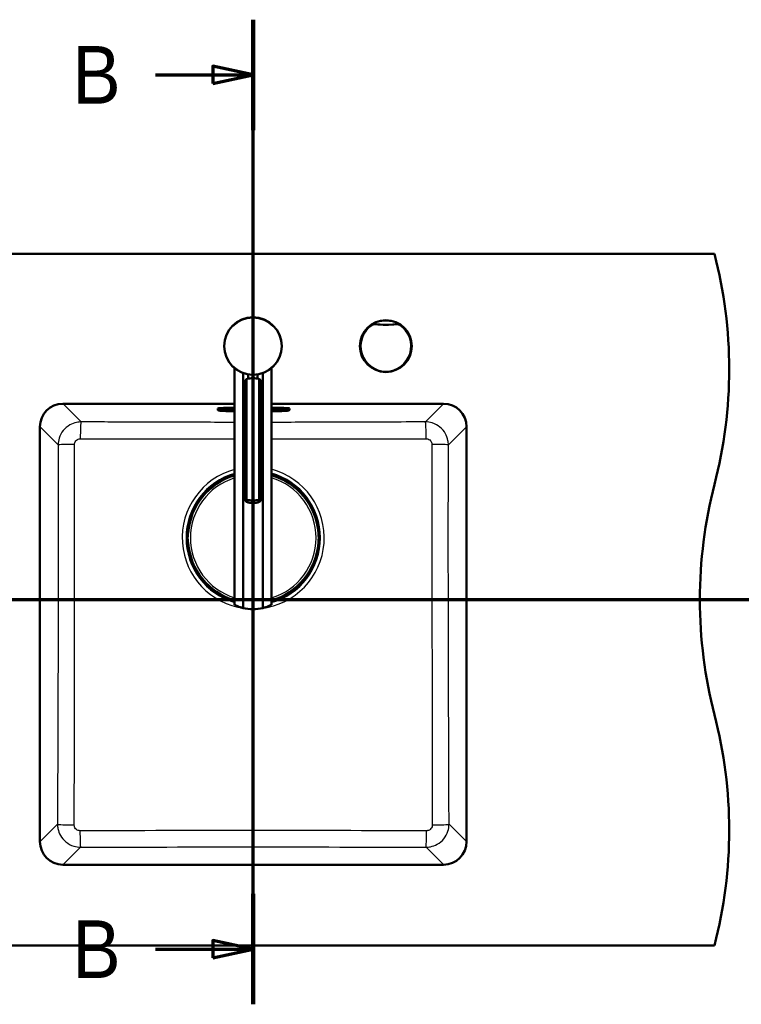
# Model space of a CAD drawing. Header units: millimetres. Extents: x 100 to 2000, y 93 to 3952.
# Tile 21 of 22: x 868 to 1494, y 3098 to 3952. Entities that reach past the tile are written whole.
import ezdxf

# ---------------------------------------------------------------- set-up
doc = ezdxf.new("R2010")
doc.units = ezdxf.units.MM
doc.header["$LTSCALE"] = 10
for name, color, linetype, lineweight in [('Section View Lines(ISO)', 7, 'Continuous', 70), ('Visible Edges(ISO)', 7, 'Continuous', 50), ('Visible Tangent Edges(ISO)', 7, 'Continuous', 25)]:
    doc.layers.add(name, color=color, linetype=linetype, lineweight=lineweight)
doc.styles.add('Text__5.0mm', font='arial.ttf', dxfattribs={"width": 0.9})

# ---------------------------------------------------------------- blocks, each defined once
blk = doc.blocks.new('2dTransSection0')
at = {"layer": 'Section View Lines(ISO)', "linetype": 'Continuous'}
blk.add_line((16.488, 344.88), (191.714, 344.88), dxfattribs=at)
blk = doc.blocks.new('2dTransSection1')
at = {"layer": 'Section View Lines(ISO)', "linetype": 'Continuous'}
for p, q in [((107.041, 309.766), (107.041, 395.203)), ((107.041, 390.417), (103.541, 391.167)), ((103.541, 391.167), (103.541, 389.667)), ((98.561, 390.417), (103.541, 390.417)), ((103.541, 390.417), (107.041, 390.417)), ((103.541, 389.667), (107.041, 390.417)), ((107.041, 314.552), (103.541, 315.302)), ((103.541, 315.302), (103.541, 313.802)), ((98.561, 314.552), (103.541, 314.552)), ((103.541, 314.552), (107.041, 314.552)), ((103.541, 313.802), (107.041, 314.552))]:
    blk.add_line(p, q, dxfattribs=at)
at = {"layer": 'Section View Lines(ISO)', "linetype": 'Continuous', "lineweight": 140}
for p, q in [((107.041, 385.63), (107.041, 395.203)), ((107.041, 309.766), (107.041, 319.339))]:
    blk.add_line(p, q, dxfattribs=at)
at = {"layer": 'Section View Lines(ISO)', "linetype": 'Continuous', "flags": 128}
for points in [[(103.541, 389.667), (107.041, 390.417), (103.541, 391.167), (103.541, 389.667)], [(103.541, 313.802), (107.041, 314.552), (103.541, 315.302), (103.541, 313.802)]]:
    blk.add_lwpolyline(points, dxfattribs=at)
at = {"layer": 'Section View Lines(ISO)'}
for points in [[(103.541, 389.667), (107.041, 390.417), (103.541, 391.167), (103.541, 389.667)], [(103.541, 313.802), (107.041, 314.552), (103.541, 315.302), (103.541, 313.802)]]:
    blk.add_solid(points, dxfattribs=at)
at = {"layer": 'Section View Lines(ISO)', "char_height": 5, "attachment_point": 7, "style": 'Text__5.0mm'}
for insert in [(91.353, 387.917), (91.353, 312.052)]:
    blk.add_mtext('B', dxfattribs=dict(at, insert=insert))

msp = doc.modelspace()

# ---------------------------------------------------------------- linework, layer by layer
at = {"layer": 'Visible Edges(ISO)'}
for p, q in [((670.41, 3748.8), (1470.41, 3748.8)), ((1054.14, 3649.59), (1054.14, 3444.33)), ((1086.14, 3649.59), (1086.14, 3444.33)), ((1061.55, 3645.32), (1061.55, 3441.53)), ((1064.66, 3535.6), (1064.66, 3640.21)), ((1066.14, 3640.6), (1066.14, 3644.12)), ((1074.14, 3640.6), (1074.14, 3644.12)), ((1075.62, 3535.6), (1075.62, 3640.21)), ((1078.73, 3441.53), (1078.73, 3645.32)), ((1063.36, 3535.03), (1063.36, 3638.71)), ((1076.92, 3535.03), (1076.92, 3638.71)), ((905.41, 3618.8), (1054.14, 3618.8)), ((1039.81, 3614.24), (1039.81, 3614.59)), ((1039.81, 3614.24), (1039.81, 3613.37)), ((1041.81, 3613.82), (1041.81, 3614.24)), ((1044.56, 3614.5), (1044.56, 3614.21)), ((1054.14, 3615.29), (1047.81, 3615.29)), ((1047.81, 3614.57), (1054.14, 3614.57)), ((1086.14, 3618.8), (1235.41, 3618.8)), ((1093.81, 3615.29), (1086.14, 3615.29)), ((1086.14, 3614.57), (1093.81, 3614.57)), ((1097.56, 3614.21), (1097.56, 3614.47)), ((1099.81, 3614.24), (1099.81, 3613.82)), ((1101.81, 3614.24), (1101.81, 3614.59)), ((1101.81, 3613.37), (1101.81, 3614.24)), ((1040.37, 3613.02), (1040.11, 3613.11)), ((1047.81, 3612.48), (1054.14, 3612.48)), ((1048.06, 3613.45), (1054.14, 3613.45)), ((1086.14, 3613.45), (1094.06, 3613.45)), ((1086.14, 3612.48), (1093.81, 3612.48)), ((1101.25, 3613.02), (1101.52, 3613.11)), ((885.41, 3238.8), (885.41, 3598.8)), ((1255.41, 3598.8), (1255.41, 3238.8)), ((1013.01, 3498.07), (1013.01, 3506.73)), ((1013.29, 3503.4), (1013.41, 3503.4)), ((1013.41, 3503.4), (1013.61, 3503.4)), ((1013.56, 3508.17), (1013.61, 3508.17)), ((1013.76, 3508.23), (1013.66, 3508.23)), ((1014.09, 3508.23), (1013.76, 3508.23)), ((1013.81, 3507.97), (1013.81, 3503.6)), ((1013.81, 3506.77), (1013.96, 3506.77)), ((1127.07, 3508.23), (1126.74, 3508.23)), ((1126.87, 3506.77), (1127.01, 3506.77)), ((1127.01, 3507.97), (1127.01, 3503.6)), ((1127.17, 3508.23), (1127.07, 3508.23)), ((1127.27, 3508.17), (1127.21, 3508.17)), ((1127.21, 3503.4), (1127.41, 3503.4)), ((1127.41, 3503.4), (1127.53, 3503.4)), ((1127.81, 3498.07), (1127.81, 3506.73)), ((1013.41, 3501.4), (1013.29, 3501.4)), ((1013.61, 3501.4), (1013.41, 3501.4)), ((1013.61, 3496.62), (1013.56, 3496.62)), ((1013.66, 3496.57), (1013.76, 3496.57)), ((1013.76, 3496.57), (1014.09, 3496.57)), ((1013.81, 3501.2), (1013.81, 3496.82)), ((1013.81, 3498.02), (1013.96, 3498.02)), ((1126.74, 3496.57), (1127.07, 3496.57)), ((1126.87, 3498.02), (1127.01, 3498.02)), ((1127.01, 3501.2), (1127.01, 3496.82)), ((1127.07, 3496.57), (1127.17, 3496.57)), ((1127.41, 3501.4), (1127.21, 3501.4)), ((1127.21, 3496.62), (1127.27, 3496.62)), ((1127.53, 3501.4), (1127.41, 3501.4)), ((1235.41, 3218.8), (905.41, 3218.8)), ((670.41, 3148.8), (1470.41, 3148.8))]:
    msp.add_line(p, q, dxfattribs=at)
for centre, radius in [((1070.14, 3668.8), 25), ((1185.41, 3668.8), 22.5)]:
    msp.add_circle(centre, radius, dxfattribs=at)
for centre, radius, start, end in [((1083.12, 3648.8), 400, 345.52249, 14.47751), ((905.41, 3598.8), 20, 90, 180), ((1235.41, 3598.8), 20, 0, 90), ((1070.41, 3502.4), 56.63, 106.70329, 175.45373), ((1070.41, 3502.4), 56.63, 4.54627, 73.87722), ((1857.71, 3448.8), 400, 165.52249, 194.47751), ((1013.61, 3507.97), 0.2, 0, 90), ((1013.61, 3503.6), 0.2, 270, 0), ((1127.21, 3507.97), 0.2, 90, 180), ((1127.21, 3503.6), 0.2, 180, 270), ((1013.61, 3501.2), 0.2, 0, 90), ((1013.61, 3496.82), 0.2, 270, 0), ((1070.41, 3502.4), 56.63, 184.54627, 253.29671), ((1070.41, 3502.4), 56.63, 286.12278, 355.45373), ((1127.21, 3501.2), 0.2, 90, 180), ((1127.21, 3496.82), 0.2, 180, 270), ((1070.14, 3475.46), 35, 255.79658, 284.20342), ((1083.12, 3248.8), 400, 345.52249, 14.47751), ((905.41, 3238.8), 20, 180, 270), ((1235.41, 3238.8), 20, 270, 0)]:
    msp.add_arc(centre, radius, start, end, dxfattribs=at)
for centre, major_axis, ratio, start_param, end_param in [((1070.14, 3623.64), (-18, 0), 0.965926, 4.712389, 5.021582), ((1070.14, 3623.64), (-18, 0), 0.965926, 4.403196, 4.712389), ((1047.81, 3614.59), (-8, 0), 0.087156, 4.712389, 6.283185), ((1093.81, 3614.59), (8, 0), 0.087156, 0, 1.570796), ((1070.14, 3552.17), (18, 0), 0.965926, 4.403196, 5.021582), ((1070.14, 3550.1), (-18, 0), 0.965926, 1.261603, 1.87999), ((1013.76, 3507.63), (0, 0.6), 0.99863, 0, 0.523599), ((1013.56, 3507.97), (-0.1, 0.173), 0.999315, 5.759587, 6.283185), ((1127.07, 3507.63), (0, 0.6), 0.99863, 5.759587, 6.283185), ((1127.27, 3507.97), (0, 0.2), 0.99863, 5.759587, 6.283185), ((1013.56, 3496.82), (0, -0.2), 0.99863, 5.759587, 6.283185), ((1013.76, 3497.17), (0, -0.6), 0.99863, 5.759587, 6.283185), ((1127.07, 3497.17), (0, -0.6), 0.99863, 0, 0.523599), ((1127.27, 3496.82), (0.1, -0.173), 0.999315, 5.759587, 6.283185)]:
    msp.add_ellipse(centre, major_axis=major_axis, ratio=ratio, start_param=start_param, end_param=end_param, dxfattribs=at)
for points, knots in [([(1064.66, 3640.21), (1064.35, 3640), (1064.08, 3639.79), (1063.53, 3639.24), (1063.36, 3638.94), (1063.36, 3638.71)], [1.6537755, 1.6537755, 1.6537755, 1.6537755, 1.8077807, 1.8077807, 2.0661504, 2.0661504, 2.0661504, 2.0661504]), ([(1076.92, 3638.71), (1076.92, 3638.94), (1076.75, 3639.24), (1076.19, 3639.79), (1075.93, 3640), (1075.62, 3640.21)], [0, 0, 0, 0, 0.2583698, 0.2583698, 0.412375, 0.412375, 0.412375, 0.412375]), ([(1041.52, 3614.16), (1041.52, 3614.16), (1041.55, 3614.17), (1041.69, 3614.21), (1041.85, 3614.25), (1042.33, 3614.32), (1042.7, 3614.37), (1043.61, 3614.44), (1044.16, 3614.48), (1045.38, 3614.53), (1046.05, 3614.55), (1047.09, 3614.57), (1047.45, 3614.57), (1047.81, 3614.57)], [0.191659, 0.191659, 0.191659, 0.191659, 0.29951, 0.29951, 0.50335, 0.50335, 0.785184, 0.785184, 1.093462, 1.093462, 1.407621, 1.407621, 1.570796, 1.570796, 1.570796, 1.570796]), ([(1044.56, 3614.21), (1044.56, 3614.15), (1044.58, 3614.09), (1044.61, 3613.98), (1044.64, 3613.93), (1044.7, 3613.85), (1044.74, 3613.82), (1044.81, 3613.76), (1044.85, 3613.74), (1044.95, 3613.69), (1045.01, 3613.67), (1045.21, 3613.62), (1045.36, 3613.59), (1045.75, 3613.54), (1045.98, 3613.52), (1046.5, 3613.49), (1046.79, 3613.48), (1047.4, 3613.46), (1047.71, 3613.45), (1048.04, 3613.45), (1048.05, 3613.45), (1048.06, 3613.45)], [3.141593, 3.141593, 3.141593, 3.141593, 3.172752, 3.172752, 3.207039, 3.207039, 3.249904, 3.249904, 3.311669, 3.311669, 3.445472, 3.445472, 3.759632, 3.759632, 4.073791, 4.073791, 4.38795, 4.38795, 4.70211, 4.70211, 4.712389, 4.712389, 4.712389, 4.712389]), ([(1093.81, 3614.57), (1094.51, 3614.57), (1095.2, 3614.56), (1096.52, 3614.52), (1097.15, 3614.5), (1098.26, 3614.43), (1098.75, 3614.38), (1099.52, 3614.29), (1099.81, 3614.24), (1100.04, 3614.18), (1100.08, 3614.17), (1100.1, 3614.16), (1100.1, 3614.16), (1100.1, 3614.16)], [1.570796, 1.570796, 1.570796, 1.570796, 1.884956, 1.884956, 2.199115, 2.199115, 2.511936, 2.511936, 2.810616, 2.810616, 2.922053, 2.922053, 2.949934, 2.949934, 2.949934, 2.949934]), ([(1094.06, 3613.45), (1094.38, 3613.45), (1094.7, 3613.46), (1095.31, 3613.47), (1095.6, 3613.49), (1096.12, 3613.52), (1096.35, 3613.54), (1096.75, 3613.59), (1096.91, 3613.61), (1097.12, 3613.67), (1097.18, 3613.69), (1097.3, 3613.75), (1097.33, 3613.77), (1097.42, 3613.84), (1097.47, 3613.89), (1097.53, 3614.03), (1097.56, 3614.1), (1097.56, 3614.19), (1097.56, 3614.2), (1097.56, 3614.21)], [4.712389, 4.712389, 4.712389, 4.712389, 5.026548, 5.026548, 5.340708, 5.340708, 5.654867, 5.654867, 5.969026, 5.969026, 6.126106, 6.126106, 6.181859, 6.181859, 6.239483, 6.239483, 6.276452, 6.276452, 6.283185, 6.283185, 6.283185, 6.283185]), ([(1040.11, 3613.11), (1040.08, 3613.12), (1040.05, 3613.13), (1039.99, 3613.16), (1039.97, 3613.17), (1039.92, 3613.2), (1039.9, 3613.21), (1039.87, 3613.24), (1039.85, 3613.26), (1039.82, 3613.31), (1039.81, 3613.34), (1039.81, 3613.37)], [6.0404351, 6.0404351, 6.0404351, 6.0404351, 6.0889851, 6.0889851, 6.1375352, 6.1375352, 6.1860852, 6.1860852, 6.2346353, 6.2346353, 6.2831853, 6.2831853, 6.2831853, 6.2831853]), ([(1040.37, 3613.02), (1040.64, 3612.92), (1040.91, 3612.87), (1041.61, 3612.76), (1042.02, 3612.71), (1042.96, 3612.63), (1043.48, 3612.59), (1044.62, 3612.54), (1045.23, 3612.51), (1046.5, 3612.48), (1047.16, 3612.48), (1047.81, 3612.48)], [0.24275, 0.24275, 0.24275, 0.24275, 0.508359, 0.508359, 0.773969, 0.773969, 1.039578, 1.039578, 1.305187, 1.305187, 1.570796, 1.570796, 1.570796, 1.570796]), ([(1093.81, 3612.48), (1094.47, 3612.48), (1095.13, 3612.48), (1096.39, 3612.51), (1097.01, 3612.54), (1098.14, 3612.59), (1098.67, 3612.63), (1099.61, 3612.71), (1100.02, 3612.76), (1100.71, 3612.87), (1100.99, 3612.92), (1101.25, 3613.02)], [1.570796, 1.570796, 1.570796, 1.570796, 1.836406, 1.836406, 2.102015, 2.102015, 2.367624, 2.367624, 2.633233, 2.633233, 2.898842, 2.898842, 2.898842, 2.898842]), ([(1101.81, 3613.37), (1101.81, 3613.34), (1101.8, 3613.31), (1101.78, 3613.26), (1101.76, 3613.24), (1101.72, 3613.21), (1101.7, 3613.2), (1101.66, 3613.17), (1101.63, 3613.16), (1101.58, 3613.13), (1101.55, 3613.12), (1101.52, 3613.11)], [3.1415927, 3.1415927, 3.1415927, 3.1415927, 3.1901427, 3.1901427, 3.2386927, 3.2386927, 3.2872428, 3.2872428, 3.3357928, 3.3357928, 3.3843429, 3.3843429, 3.3843429, 3.3843429]), ([(1064.66, 3533.53), (1064.35, 3533.74), (1064.08, 3533.95), (1063.53, 3534.49), (1063.36, 3534.8), (1063.36, 3535.03), (1063.36, 3535.25), (1063.53, 3535.41), (1064.08, 3535.56), (1064.35, 3535.59), (1064.66, 3535.6)], [-0.412375, -0.412375, -0.412375, -0.412375, -0.2583698, -0.2583698, 0, 0, 0, 0.2583698, 0.2583698, 0.412375, 0.412375, 0.412375, 0.412375]), ([(1075.62, 3535.6), (1075.93, 3535.59), (1076.19, 3535.56), (1076.75, 3535.41), (1076.92, 3535.25), (1076.92, 3534.8), (1076.75, 3534.49), (1076.19, 3533.95), (1075.93, 3533.74), (1075.62, 3533.53)], [1.6537755, 1.6537755, 1.6537755, 1.6537755, 1.8077807, 1.8077807, 2.0661504, 2.0661504, 2.3245202, 2.3245202, 2.4785254, 2.4785254, 2.4785254, 2.4785254]), ([(1013.01, 3506.73), (1013.01, 3506.83), (1013.02, 3506.94), (1013.02, 3507.13), (1013.02, 3507.23), (1013.03, 3507.39), (1013.03, 3507.47), (1013.04, 3507.57), (1013.05, 3507.61), (1013.05, 3507.66), (1013.06, 3507.69), (1013.07, 3507.74), (1013.07, 3507.76), (1013.09, 3507.82), (1013.1, 3507.86), (1013.14, 3507.93), (1013.16, 3507.96), (1013.21, 3508.03), (1013.25, 3508.07), (1013.34, 3508.14), (1013.39, 3508.17), (1013.51, 3508.21), (1013.58, 3508.22), (1013.65, 3508.23), (1013.66, 3508.23), (1013.66, 3508.23)], [0, 0, 0, 0, 0.0312542, 0.0312542, 0.0620563, 0.0620563, 0.0938538, 0.0938538, 0.1121526, 0.1121526, 0.1258697, 0.1258697, 0.1351267, 0.1351267, 0.1490257, 0.1490257, 0.1606025, 0.1606025, 0.1758825, 0.1758825, 0.1946941, 0.1946941, 0.2139782, 0.2139782, 0.2160531, 0.2160531, 0.2160531, 0.2160531]), ([(1013.92, 3506.52), (1013.92, 3506.52), (1013.92, 3506.52), (1013.93, 3506.52), (1013.93, 3506.53), (1013.93, 3506.55), (1013.93, 3506.57), (1013.94, 3506.62), (1013.94, 3506.65), (1013.95, 3506.72), (1013.96, 3506.76), (1013.96, 3506.83), (1013.96, 3506.86), (1013.97, 3506.88)], [0.01976529, 0.01976529, 0.01976529, 0.01976529, 0.02290579, 0.02290579, 0.02980154, 0.02980154, 0.04016022, 0.04016022, 0.05216178, 0.05216178, 0.06464981, 0.06464981, 0.07330047, 0.07330047, 0.07330047, 0.07330047]), ([(1126.86, 3506.88), (1126.86, 3506.84), (1126.87, 3506.8), (1126.88, 3506.72), (1126.88, 3506.69), (1126.89, 3506.62), (1126.89, 3506.59), (1126.9, 3506.55), (1126.9, 3506.53), (1126.9, 3506.52), (1126.9, 3506.52), (1126.9, 3506.52), (1126.9, 3506.52), (1126.9, 3506.52)], [0, 0, 0, 0, 0.01256302, 0.01256302, 0.02512603, 0.02512603, 0.03751454, 0.03751454, 0.04908407, 0.04908407, 0.05298435, 0.05298435, 0.05353485, 0.05353485, 0.05353485, 0.05353485]), ([(1127.17, 3508.23), (1127.23, 3508.23), (1127.3, 3508.22), (1127.42, 3508.17), (1127.48, 3508.14), (1127.58, 3508.07), (1127.62, 3508.02), (1127.68, 3507.94), (1127.69, 3507.92), (1127.72, 3507.87), (1127.73, 3507.85), (1127.75, 3507.79), (1127.76, 3507.76), (1127.77, 3507.71), (1127.77, 3507.68), (1127.78, 3507.61), (1127.79, 3507.56), (1127.8, 3507.45), (1127.8, 3507.38), (1127.81, 3507.21), (1127.81, 3507.1), (1127.81, 3506.9), (1127.81, 3506.81), (1127.81, 3506.73)], [0, 0, 0, 0, 0.0196573, 0.0196573, 0.0389514, 0.0389514, 0.0582347, 0.0582347, 0.0673827, 0.0673827, 0.0752966, 0.0752966, 0.0879063, 0.0879063, 0.0996729, 0.0996729, 0.1268906, 0.1268906, 0.1543308, 0.1543308, 0.190628, 0.190628, 0.2160362, 0.2160362, 0.2160362, 0.2160362]), ([(1013.66, 3496.57), (1013.6, 3496.57), (1013.53, 3496.58), (1013.41, 3496.62), (1013.35, 3496.65), (1013.25, 3496.73), (1013.2, 3496.77), (1013.15, 3496.85), (1013.13, 3496.87), (1013.11, 3496.92), (1013.1, 3496.94), (1013.08, 3497), (1013.07, 3497.03), (1013.06, 3497.08), (1013.06, 3497.11), (1013.05, 3497.18), (1013.04, 3497.23), (1013.03, 3497.35), (1013.03, 3497.41), (1013.02, 3497.58), (1013.02, 3497.7), (1013.02, 3497.89), (1013.01, 3497.98), (1013.01, 3498.07)], [0, 0, 0, 0, 0.0196573, 0.0196573, 0.0389514, 0.0389514, 0.0582347, 0.0582347, 0.0673827, 0.0673827, 0.0752966, 0.0752966, 0.0879063, 0.0879063, 0.0996729, 0.0996729, 0.1268906, 0.1268906, 0.1543308, 0.1543308, 0.190628, 0.190628, 0.2160362, 0.2160362, 0.2160362, 0.2160362]), ([(1013.97, 3497.91), (1013.96, 3497.95), (1013.96, 3497.99), (1013.95, 3498.07), (1013.95, 3498.11), (1013.94, 3498.17), (1013.94, 3498.2), (1013.93, 3498.24), (1013.93, 3498.26), (1013.92, 3498.27), (1013.92, 3498.27), (1013.92, 3498.27), (1013.92, 3498.27), (1013.92, 3498.27)], [0, 0, 0, 0, 0.01256302, 0.01256302, 0.02512603, 0.02512603, 0.03751454, 0.03751454, 0.04908407, 0.04908407, 0.05298435, 0.05298435, 0.05353485, 0.05353485, 0.05353485, 0.05353485]), ([(1126.9, 3498.27), (1126.9, 3498.27), (1126.9, 3498.27), (1126.9, 3498.27), (1126.9, 3498.26), (1126.9, 3498.24), (1126.89, 3498.22), (1126.89, 3498.17), (1126.88, 3498.14), (1126.88, 3498.07), (1126.87, 3498.03), (1126.87, 3497.96), (1126.86, 3497.94), (1126.86, 3497.91)], [0.01976529, 0.01976529, 0.01976529, 0.01976529, 0.02290579, 0.02290579, 0.02980154, 0.02980154, 0.04016022, 0.04016022, 0.05216178, 0.05216178, 0.06464981, 0.06464981, 0.07330047, 0.07330047, 0.07330047, 0.07330047]), ([(1127.81, 3498.07), (1127.81, 3497.96), (1127.81, 3497.86), (1127.81, 3497.66), (1127.81, 3497.57), (1127.8, 3497.4), (1127.79, 3497.32), (1127.79, 3497.22), (1127.78, 3497.19), (1127.77, 3497.13), (1127.77, 3497.1), (1127.76, 3497.05), (1127.76, 3497.03), (1127.74, 3496.97), (1127.72, 3496.93), (1127.69, 3496.86), (1127.67, 3496.83), (1127.61, 3496.76), (1127.58, 3496.73), (1127.49, 3496.66), (1127.43, 3496.62), (1127.31, 3496.58), (1127.25, 3496.57), (1127.18, 3496.57), (1127.17, 3496.57), (1127.17, 3496.57)], [0, 0, 0, 0, 0.0312542, 0.0312542, 0.0620563, 0.0620563, 0.0938538, 0.0938538, 0.1121526, 0.1121526, 0.1258697, 0.1258697, 0.1351267, 0.1351267, 0.1490257, 0.1490257, 0.1606025, 0.1606025, 0.1758825, 0.1758825, 0.1946941, 0.1946941, 0.2139782, 0.2139782, 0.2160531, 0.2160531, 0.2160531, 0.2160531]), ([(1054.14, 3444.33), (1054.14, 3444.33), (1054.25, 3444.28), (1054.69, 3444.06), (1055.01, 3443.9), (1056.29, 3443.31), (1057.53, 3442.78), (1059.72, 3442.04), (1060.59, 3441.78), (1061.55, 3441.53)], [4.771985, 4.771985, 4.771985, 4.771985, 5.094237, 5.094237, 5.41649, 5.41649, 6.060995, 6.060995, 6.40245, 6.40245, 6.40245, 6.40245]), ([(1078.73, 3441.53), (1079.68, 3441.78), (1080.56, 3442.04), (1082.75, 3442.78), (1083.99, 3443.31), (1085.26, 3443.9), (1085.59, 3444.06), (1086.03, 3444.28), (1086.14, 3444.33), (1086.14, 3444.33)], [-1.630466, -1.630466, -1.630466, -1.630466, -1.289011, -1.289011, -0.644505, -0.644505, -0.322253, -0.322253, 0, 0, 0, 0])]:
    msp.add_open_spline(points, degree=3, knots=knots, dxfattribs=at)
at = {"layer": 'Visible Tangent Edges(ISO)'}
for p, q in [((1173.4, 3686.78), (1172.98, 3687.4)), ((1176.22, 3688.23), (1176.15, 3687.48)), ((1194.61, 3688.23), (1194.68, 3687.48)), ((1197.85, 3687.4), (1197.43, 3686.78)), ((905.46, 3618.68), (905.46, 3618.8)), ((921.11, 3603.02), (905.46, 3618.68)), ((905.46, 3618.68), (1054.14, 3618.68)), ((1039.88, 3613.28), (1039.88, 3614.15)), ((1039.88, 3614.15), (1040.15, 3614.05)), ((1040.15, 3614.05), (1040.15, 3613.18)), ((1040.49, 3613.12), (1040.49, 3613.99)), ((1041.11, 3613.99), (1041.11, 3613.12)), ((1045.06, 3613.72), (1045.06, 3614.52)), ((1047.81, 3614.94), (1047.81, 3615.29)), ((1047.81, 3614.94), (1047.81, 3614.84)), ((1054.14, 3614.94), (1047.81, 3614.94)), ((1047.81, 3614.84), (1054.14, 3614.84)), ((1047.81, 3614.72), (1047.81, 3614.84)), ((1054.14, 3614.72), (1047.81, 3614.72)), ((1047.81, 3614.72), (1047.81, 3614.63)), ((1047.81, 3614.63), (1054.14, 3614.63)), ((1054.14, 3614.57), (1047.81, 3614.57)), ((1047.81, 3614.57), (1047.81, 3614.57)), ((1086.14, 3618.68), (1235.37, 3618.68)), ((1093.81, 3614.94), (1086.14, 3614.94)), ((1086.14, 3614.84), (1093.81, 3614.84)), ((1093.81, 3614.72), (1086.14, 3614.72)), ((1086.14, 3614.63), (1093.81, 3614.63)), ((1093.81, 3614.57), (1086.14, 3614.57)), ((1093.81, 3614.94), (1093.81, 3615.29)), ((1093.81, 3614.94), (1093.81, 3614.84)), ((1093.81, 3614.84), (1093.81, 3614.72)), ((1093.81, 3614.72), (1093.81, 3614.63)), ((1093.81, 3614.57), (1093.81, 3614.57)), ((1097.06, 3614.5), (1097.06, 3613.72)), ((1100.51, 3613.12), (1100.51, 3613.99)), ((1101.14, 3613.99), (1101.14, 3613.12)), ((1101.75, 3614.15), (1101.48, 3614.05)), ((1101.48, 3613.18), (1101.48, 3614.05)), ((1101.75, 3614.15), (1101.75, 3613.28)), ((1235.37, 3618.68), (1219.71, 3603.02)), ((1235.37, 3618.68), (1235.37, 3618.8)), ((1039.88, 3613.28), (1040.15, 3613.18)), ((1047.81, 3613.29), (1047.81, 3613.45)), ((1047.81, 3613.29), (1047.81, 3612.53)), ((1054.14, 3613.29), (1047.81, 3613.29)), ((1047.81, 3612.53), (1054.14, 3612.53)), ((1047.81, 3612.48), (1047.81, 3612.48)), ((1054.14, 3612.48), (1047.81, 3612.48)), ((1048.06, 3613.45), (1048.06, 3613.45)), ((1054.14, 3613.45), (1048.06, 3613.45)), ((1094.06, 3613.45), (1086.14, 3613.45)), ((1093.81, 3613.29), (1086.14, 3613.29)), ((1086.14, 3612.53), (1093.81, 3612.53)), ((1093.81, 3612.48), (1086.14, 3612.48)), ((1093.81, 3613.29), (1093.81, 3613.45)), ((1093.81, 3613.29), (1093.81, 3612.53)), ((1093.81, 3612.48), (1093.81, 3612.48)), ((1094.06, 3613.45), (1094.06, 3613.45)), ((1101.75, 3613.28), (1101.48, 3613.18)), ((885.53, 3598.75), (885.41, 3598.75)), ((885.53, 3598.75), (901.18, 3583.1)), ((885.53, 3238.84), (885.53, 3598.75)), ((1239.65, 3583.1), (1255.29, 3598.75)), ((1255.41, 3598.75), (1255.29, 3598.75)), ((1255.29, 3598.75), (1255.29, 3238.84)), ((1013.01, 3506.73), (1013.02, 3506.73)), ((1013.02, 3498.07), (1013.02, 3506.73)), ((1013.06, 3507.63), (1013.21, 3507.63)), ((1013.21, 3503.6), (1013.09, 3503.6)), ((1013.42, 3507.63), (1013.21, 3507.63)), ((1013.21, 3507.63), (1013.21, 3503.6)), ((1013.21, 3503.6), (1013.42, 3503.6)), ((1013.42, 3503.6), (1013.42, 3507.63)), ((1013.62, 3503.6), (1013.42, 3503.6)), ((1013.46, 3508.15), (1013.51, 3508.15)), ((1013.81, 3507.97), (1013.62, 3507.97)), ((1013.62, 3507.97), (1013.62, 3503.6)), ((1013.62, 3503.6), (1013.81, 3503.6)), ((1013.81, 3507.17), (1013.99, 3507.17)), ((1013.97, 3506.88), (1013.97, 3506.88)), ((1126.84, 3507.17), (1127.01, 3507.17)), ((1126.86, 3506.88), (1126.86, 3506.88)), ((1127.2, 3507.97), (1127.01, 3507.97)), ((1127.01, 3503.6), (1127.2, 3503.6)), ((1127.2, 3503.6), (1127.2, 3507.97)), ((1127.4, 3503.6), (1127.2, 3503.6)), ((1127.31, 3508.15), (1127.37, 3508.15)), ((1127.61, 3507.63), (1127.4, 3507.63)), ((1127.4, 3507.63), (1127.4, 3503.6)), ((1127.4, 3503.6), (1127.61, 3503.6)), ((1127.61, 3503.6), (1127.61, 3507.63)), ((1127.61, 3507.63), (1127.76, 3507.63)), ((1127.73, 3503.6), (1127.61, 3503.6)), ((1127.81, 3506.73), (1127.81, 3498.07)), ((1127.81, 3506.73), (1127.81, 3506.73)), ((1013.01, 3498.07), (1013.02, 3498.07)), ((1013.21, 3497.17), (1013.06, 3497.17)), ((1013.09, 3501.2), (1013.21, 3501.2)), ((1013.42, 3501.2), (1013.21, 3501.2)), ((1013.21, 3501.2), (1013.21, 3497.17)), ((1013.42, 3497.17), (1013.21, 3497.17)), ((1013.42, 3501.2), (1013.62, 3501.2)), ((1013.42, 3497.17), (1013.42, 3501.2)), ((1013.51, 3496.65), (1013.46, 3496.65)), ((1013.81, 3501.2), (1013.62, 3501.2)), ((1013.62, 3501.2), (1013.62, 3496.82)), ((1013.62, 3496.82), (1013.81, 3496.82)), ((1013.81, 3497.62), (1013.99, 3497.62)), ((1013.97, 3497.91), (1013.97, 3497.91)), ((1126.84, 3497.62), (1127.01, 3497.62)), ((1126.86, 3497.91), (1126.86, 3497.91)), ((1127.2, 3501.2), (1127.01, 3501.2)), ((1127.01, 3496.82), (1127.2, 3496.82)), ((1127.2, 3501.2), (1127.4, 3501.2)), ((1127.2, 3496.82), (1127.2, 3501.2)), ((1127.37, 3496.65), (1127.31, 3496.65)), ((1127.61, 3501.2), (1127.4, 3501.2)), ((1127.4, 3501.2), (1127.4, 3497.17)), ((1127.61, 3497.17), (1127.4, 3497.17)), ((1127.61, 3497.17), (1127.61, 3501.2)), ((1127.61, 3501.2), (1127.73, 3501.2)), ((1127.76, 3497.17), (1127.61, 3497.17)), ((1127.81, 3498.07), (1127.81, 3498.07)), ((900.64, 3253.94), (885.53, 3238.84)), ((1255.29, 3238.84), (1240.19, 3253.94)), ((885.53, 3238.84), (885.41, 3238.84)), ((1255.29, 3238.84), (1255.41, 3238.84)), ((905.46, 3218.92), (920.55, 3234.01)), ((1220.27, 3234.01), (1235.37, 3218.92)), ((1235.37, 3218.92), (905.46, 3218.92)), ((905.46, 3218.92), (905.46, 3218.8)), ((1235.37, 3218.92), (1235.37, 3218.8))]:
    msp.add_line(p, q, dxfattribs=at)
for centre, radius in [((1070.14, 3668.8), 24.5), ((1185.41, 3668.8), 22.5)]:
    msp.add_circle(centre, radius, dxfattribs=at)
for centre, radius, start, end in [((1185.41, 3668.8), 22.47, 56.35707, 123.64293), ((1185.41, 3668.8), 22.38, 123.74701, 56.25299), ((1185.41, 3668.8), 21.63, 123.74701, 56.25299), ((1185.41, 3787.8), 100.74, 264.72365, 275.27635), ((1185.41, 3787.8), 99.99, 264.72365, 275.27635), ((1070.41, 3502.4), 61.59, 105.32182, 262.54735), ((1070.41, 3502.4), 58.28, 106.21479, 253.78521), ((1070.41, 3502.4), 58.14, 106.25682, 253.74318), ((1070.41, 3502.4), 57.91, 106.32201, 253.67799), ((1070.41, 3502.4), 56.61, 106.70949, 253.29051), ((1070.41, 3502.4), 56.63, 106.70333, 175.45373), ((1070.41, 3502.4), 54.48, 107.38055, 252.61945), ((1070.41, 3502.4), 61.59, 276.28192, 75.20833), ((1070.41, 3502.4), 58.28, 285.65217, 74.34783), ((1070.41, 3502.4), 58.14, 285.69266, 74.30734), ((1070.41, 3502.4), 57.91, 285.75547, 74.24453), ((1070.41, 3502.4), 56.63, 4.54627, 73.87717), ((1070.41, 3502.4), 56.61, 286.12875, 73.87125), ((1070.41, 3502.4), 54.48, 286.77511, 73.22489), ((1070.41, 3502.4), 56.63, 184.54627, 253.29667), ((1070.41, 3502.4), 56.63, 286.12283, 355.45373)]:
    msp.add_arc(centre, radius, start, end, dxfattribs=at)
for centre, major_axis, ratio, start_param, end_param in [((1176.48, 3691.28), (-0.29, -2.99), 0.390894, 0.009481, 0.919993), ((1194.35, 3691.28), (0.29, -2.99), 0.390894, 5.363193, 6.273704), ((905.62, 3598.59), (-14.27, 14.27), 0.991312, 5.501585, 7.064785), ((1047.81, 3614.24), (-8, 0), 0.087156, 4.712389, 6.283185), ((1039.91, 3614.24), (-0.1, 0), 0.996195, 0, 1.22173), ((1047.81, 3614.15), (-7.93, 0), 0.087156, 4.712389, 6.283185), ((1047.81, 3614.05), (-7.67, 0), 0.087156, 4.712389, 6.283185), ((1040.49, 3614.99), (-1, 0), 0.996195, 1.22173, 1.570796), ((1047.81, 3613.99), (-7.32, 0), 0.087156, 4.712389, 6.283185), ((1047.81, 3613.99), (-6.7, 0), 0.087156, 4.712389, 6.283185), ((1041.11, 3614.69), (-0.7, 0), 0.996195, 1.570796, 2.337638), ((1045.06, 3614.21), (-0.5, 0), 0.996195, 0, 1.570796), ((1093.81, 3614.24), (8, 0), 0.087156, 0, 1.570796), ((1093.81, 3614.15), (7.93, 0), 0.087156, 0, 1.570796), ((1093.81, 3614.05), (7.67, 0), 0.087156, 0, 1.570796), ((1093.81, 3613.99), (7.32, 0), 0.087156, 0, 1.570796), ((1093.81, 3613.99), (6.7, 0), 0.087156, 0, 1.570796), ((1097.06, 3614.21), (0.5, 0), 0.996195, 4.712389, 6.283185), ((1100.51, 3614.69), (-0.7, 0), 0.996195, 0.803954, 1.570796), ((1101.14, 3614.99), (1, 0), 0.996195, 4.712389, 5.061455), ((1101.71, 3614.24), (0.0939, 0.0343), 0.997084, 4.712389, 5.934119), ((1235.21, 3598.59), (14.27, 14.27), 0.991312, 5.501585, 7.064785), ((1039.91, 3613.37), (-0.1, 0), 0.996195, 0, 1.22173), ((1047.81, 3613.28), (-7.93, 0), 0.087156, 0, 0.24275), ((1040.49, 3614.11), (1, 0), 0.996195, 4.363323, 4.712389), ((1047.81, 3613.18), (-7.67, 0), 0.087156, 0, 0.24275), ((1047.81, 3613.12), (-7.32, 0), 0.087156, 0, 1.570796), ((1041.11, 3613.82), (0.7, 0), 0.996195, 4.712389, 6.283185), ((1047.81, 3613.12), (-6.7, 0), 0.087156, 0, 1.570796), ((1047.81, 3613.82), (-6, 0), 0.087156, 0, 1.570796), ((1048.06, 3613.72), (-3, 0), 0.087156, 0, 1.570796), ((1093.81, 3613.82), (6, 0), 0.087156, 4.712389, 6.283185), ((1093.81, 3613.12), (7.32, 0), 0.087156, 4.712389, 6.283185), ((1093.81, 3613.12), (6.7, 0), 0.087156, 4.712389, 6.283185), ((1094.06, 3613.72), (3, 0), 0.087156, 4.712389, 6.283185), ((1100.51, 3613.82), (-0.7, 0), 0.996195, 0, 1.570796), ((1101.14, 3614.11), (-1, 0), 0.996195, 1.570796, 1.919862), ((1093.81, 3613.18), (7.67, 0), 0.087156, 6.040435, 6.283185), ((1093.81, 3613.28), (7.93, 0), 0.087156, 6.040435, 6.283185), ((1101.71, 3613.37), (0.0939, 0.0343), 0.997084, 4.712389, 5.934119), ((921.11, 3588.08), (0.06, 15), 0.045511, 0.087357, 1.544925), ((1219.71, 3588.08), (-0.06, 15), 0.045511, 4.738261, 6.195828), ((916.12, 3583.1), (-15, -0.03), 0.024383, 4.758728, 6.195893), ((1224.7, 3583.1), (15, -0.03), 0.024383, 0.087292, 1.524457), ((1013.06, 3506.73), (0, 0.9), 0.052336, 0, 1.570796), ((1013.09, 3502.4), (0, 1.2), 0.052336, 0, 3.141593), ((1013.66, 3507.63), (0, 0.6), 0.99863, 0, 1.570796), ((1013.29, 3503.6), (0, -0.2), 0.99863, 4.712389, 6.283185), ((1013.81, 3507.63), (0, -0.6), 0.99863, 3.665191, 4.712389), ((1013.41, 3503.6), (0, -0.2), 0.99863, 4.712389, 6.283185), ((1013.29, 3502.4), (0, -1), 0.052336, 3.141593, 6.283185), ((1013.41, 3503.6), (0, -0.2), 0.052336, 0, 1.570796), ((1013.82, 3507.63), (0, 0.4), 0.99863, 0.523599, 1.570796), ((1013.49, 3502.4), (0, 1), 0.052336, 0, 3.141593), ((1013.61, 3507.97), (-0.1, 0.173), 0.999315, 5.759587, 6.283185), ((1013.61, 3507.97), (-0.1, 0.173), 0.045324, 4.686191, 6.256987), ((1013.61, 3503.6), (0, -0.2), 0.052336, 0, 1.570796), ((1014.01, 3506.49), (-0.0993, -0.012), 0.964514, 5.514902, 6.083644), ((1126.82, 3506.49), (0.0993, -0.012), 0.964514, 0.199541, 0.76804), ((1127.17, 3507.63), (0, 0.6), 0.99863, 4.712389, 6.283185), ((1127.21, 3507.97), (0.1, 0.173), 0.045324, 0.026198, 1.596994), ((1127, 3507.63), (0, -0.4), 0.99863, 1.570796, 2.617994), ((1127.21, 3503.6), (0, -0.2), 0.052336, 4.712389, 6.283185), ((1127.21, 3507.97), (0, 0.2), 0.99863, 5.759587, 6.283185), ((1127.01, 3507.63), (0, 0.6), 0.99863, 4.712389, 5.759587), ((1127.33, 3502.4), (0, -1), 0.052336, 0, 3.141593), ((1127.41, 3503.6), (0, -0.2), 0.052336, 4.712389, 6.283185), ((1127.41, 3503.6), (0, -0.2), 0.99863, 0, 1.570796), ((1127.53, 3503.6), (0, -0.2), 0.99863, 0, 1.570796), ((1127.53, 3502.4), (0, 1), 0.052336, 3.141593, 6.283185), ((1127.73, 3502.4), (0, -1.2), 0.052336, 0, 3.141593), ((1127.76, 3506.73), (0, 0.9), 0.052336, 4.712389, 6.283185), ((1013.06, 3498.07), (0, -0.9), 0.052336, 4.712389, 6.283185), ((1013.66, 3497.17), (0, -0.6), 0.99863, 4.712389, 6.283185), ((1013.29, 3501.2), (0, 0.2), 0.99863, 0, 1.570796), ((1013.41, 3501.2), (0, 0.2), 0.99863, 0, 1.570796), ((1013.81, 3497.17), (0, -0.6), 0.99863, 4.712389, 5.759587), ((1013.41, 3501.2), (0, 0.2), 0.052336, 4.712389, 6.283185), ((1013.82, 3497.17), (0, 0.4), 0.99863, 1.570796, 2.617994), ((1013.61, 3496.82), (-0.1, -0.173), 0.045324, 0.026198, 1.596994), ((1013.61, 3496.82), (0, -0.2), 0.99863, 5.759587, 6.283185), ((1013.61, 3501.2), (0, 0.2), 0.052336, 4.712389, 6.283185), ((1014.01, 3498.3), (-0.0993, 0.012), 0.964514, 0.199541, 0.76804), ((1126.82, 3498.3), (0.0993, 0.012), 0.964514, 5.514902, 6.083644), ((1127.17, 3497.17), (0, -0.6), 0.99863, 0, 1.570796), ((1127.21, 3501.2), (0, 0.2), 0.052336, 0, 1.570796), ((1127, 3497.17), (0, -0.4), 0.99863, 0.523599, 1.570796), ((1127.21, 3496.82), (0.1, -0.173), 0.045324, 4.686191, 6.256987), ((1127.21, 3496.82), (0.1, -0.173), 0.999315, 5.759587, 6.283185), ((1127.01, 3497.17), (0, 0.6), 0.99863, 3.665191, 4.712389), ((1127.41, 3501.2), (0, 0.2), 0.052336, 0, 1.570796), ((1127.41, 3501.2), (0, 0.2), 0.99863, 4.712389, 6.283185), ((1127.53, 3501.2), (0, 0.2), 0.99863, 4.712389, 6.283185), ((1127.76, 3498.07), (0, -0.9), 0.052336, 0, 1.570796), ((915.58, 3253.94), (-15, 0.06), 0.044541, 0.087353, 1.543286), ((920.55, 3248.95), (0.04, -15), 0.026771, 4.757391, 6.195887), ((1220.27, 3248.95), (-0.04, -15), 0.026771, 0.087298, 1.525794), ((1225.25, 3253.94), (15, 0.06), 0.044541, 4.739899, 6.195832), ((905.62, 3239), (-14.27, -14.27), 0.991312, 5.501585, 7.064785), ((1235.21, 3239), (14.27, -14.27), 0.991312, 5.501585, 7.064785)]:
    msp.add_ellipse(centre, major_axis=major_axis, ratio=ratio, start_param=start_param, end_param=end_param, dxfattribs=at)
for points, knots in [([(1177.23, 3689.38), (1176.86, 3689.29), (1176.48, 3689.18), (1175.74, 3688.93), (1175.38, 3688.78), (1175.02, 3688.63), (1174.66, 3688.47), (1174.31, 3688.3), (1173.63, 3687.92), (1173.29, 3687.72), (1172.97, 3687.5)], [-0.612433, -0.612433, -0.612433, -0.612433, -0.4589028, -0.4589028, -0.3053726, -0.3053726, -0.3053726, -0.1518424, -0.1518424, 0.0016878, 0.0016878, 0.0016878, 0.0016878]), ([(1172.97, 3687.5), (1173.2, 3687.65), (1173.44, 3687.78), (1173.95, 3688.01), (1174.22, 3688.1), (1174.49, 3688.17), (1174.76, 3688.23), (1175.04, 3688.28), (1175.62, 3688.32), (1175.91, 3688.32), (1176.2, 3688.29)], [-0.0016878, -0.0016878, -0.0016878, -0.0016878, 0.1518424, 0.1518424, 0.3053726, 0.3053726, 0.3053726, 0.4589028, 0.4589028, 0.612433, 0.612433, 0.612433, 0.612433]), ([(1172.97, 3687.49), (1172.97, 3687.48), (1172.97, 3687.47), (1172.97, 3687.47), (1172.97, 3687.45), (1172.98, 3687.43), (1172.98, 3687.41), (1172.98, 3687.41), (1172.98, 3687.4)], [-1.5001648, -1.5001648, -1.5001648, -1.5001648, -1.2251027, -1.2251027, -1.2251027, -0.6125514, -0.6125514, -0.5744707, -0.5744707, -0.5744707, -0.5744707]), ([(1176.22, 3688.23), (1175.94, 3688.25), (1175.65, 3688.25), (1175.08, 3688.21), (1174.8, 3688.16), (1174.53, 3688.09), (1174.26, 3688.02), (1173.99, 3687.93), (1173.47, 3687.7), (1173.22, 3687.56), (1172.98, 3687.4)], [-0.2880539, -0.2880539, -0.2880539, -0.2880539, -0.2160404, -0.2160404, -0.144027, -0.144027, -0.144027, -0.0720135, -0.0720135, 0, 0, 0, 0]), ([(1173.4, 3686.78), (1173.6, 3686.91), (1173.81, 3687.03), (1174.25, 3687.23), (1174.48, 3687.31), (1174.71, 3687.37), (1174.95, 3687.43), (1175.19, 3687.47), (1175.67, 3687.5), (1175.91, 3687.5), (1176.15, 3687.48)], [0, 0, 0, 0, 0.0720135, 0.0720135, 0.144027, 0.144027, 0.144027, 0.2160404, 0.2160404, 0.2880539, 0.2880539, 0.2880539, 0.2880539]), ([(1176.22, 3688.23), (1176.22, 3688.23), (1176.22, 3688.23), (1176.21, 3688.25), (1176.21, 3688.27), (1176.2, 3688.28), (1176.2, 3688.29), (1176.2, 3688.29), (1176.2, 3688.29)], [0.5744707, 0.5744707, 0.5744707, 0.5744707, 0.6125514, 0.6125514, 1.2251027, 1.2251027, 1.2251027, 1.3098562, 1.3098562, 1.3098562, 1.3098562]), ([(1176.2, 3688.29), (1176.73, 3688.24), (1177.28, 3688.19), (1178.73, 3688.08), (1179.64, 3688.02), (1181.35, 3687.94), (1182.14, 3687.91), (1183.94, 3687.86), (1184.95, 3687.85), (1187.31, 3687.87), (1188.67, 3687.9), (1190.91, 3688.01), (1191.79, 3688.06), (1193.18, 3688.16), (1193.7, 3688.21), (1194.35, 3688.27), (1194.49, 3688.28), (1194.62, 3688.29)], [5.232935, 5.232935, 5.232935, 5.232935, 5.399465, 5.399465, 5.665914, 5.665914, 5.897579, 5.897579, 6.189997, 6.189997, 6.586031, 6.586031, 6.842905, 6.842905, 6.998682, 6.998682, 7.04204, 7.04204, 7.04204, 7.04204]), ([(1193.59, 3689.38), (1193.49, 3689.41), (1193.38, 3689.43), (1192.87, 3689.55), (1192.44, 3689.65), (1191.28, 3689.88), (1190.52, 3690.01), (1188.5, 3690.29), (1187.22, 3690.39), (1184.97, 3690.42), (1184.01, 3690.4), (1182.33, 3690.27), (1181.6, 3690.19), (1180.07, 3689.97), (1179.28, 3689.83), (1178.08, 3689.58), (1177.64, 3689.48), (1177.23, 3689.38)], [-7.04204, -7.04204, -7.04204, -7.04204, -6.998682, -6.998682, -6.842905, -6.842905, -6.586031, -6.586031, -6.189997, -6.189997, -5.897579, -5.897579, -5.665914, -5.665914, -5.399465, -5.399465, -5.232935, -5.232935, -5.232935, -5.232935]), ([(1197.86, 3687.5), (1197.54, 3687.72), (1197.2, 3687.92), (1196.52, 3688.3), (1196.16, 3688.47), (1195.81, 3688.63), (1195.45, 3688.78), (1195.09, 3688.93), (1194.34, 3689.18), (1193.97, 3689.29), (1193.59, 3689.38)], [-0.6139963, -0.6139963, -0.6139963, -0.6139963, -0.4604972, -0.4604972, -0.3069982, -0.3069982, -0.3069982, -0.1534991, -0.1534991, 0, 0, 0, 0]), ([(1194.62, 3688.29), (1194.62, 3688.29), (1194.62, 3688.29), (1194.62, 3688.28), (1194.62, 3688.27), (1194.61, 3688.25), (1194.61, 3688.23), (1194.61, 3688.23), (1194.61, 3688.23)], [1.1403493, 1.1403493, 1.1403493, 1.1403493, 1.2251027, 1.2251027, 1.2251027, 1.8376541, 1.8376541, 1.8757348, 1.8757348, 1.8757348, 1.8757348]), ([(1197.85, 3687.4), (1197.38, 3687.72), (1196.85, 3687.95), (1195.75, 3688.23), (1195.17, 3688.28), (1194.61, 3688.23)], [-0.2880539, -0.2880539, -0.2880539, -0.2880539, -0.1440268, -0.1440268, 0, 0, 0, 0]), ([(1194.62, 3688.29), (1194.92, 3688.32), (1195.21, 3688.32), (1195.78, 3688.28), (1196.07, 3688.23), (1196.34, 3688.17), (1196.61, 3688.1), (1196.88, 3688.01), (1197.39, 3687.78), (1197.63, 3687.65), (1197.86, 3687.5)], [0, 0, 0, 0, 0.1534991, 0.1534991, 0.3069982, 0.3069982, 0.3069982, 0.4604972, 0.4604972, 0.6139963, 0.6139963, 0.6139963, 0.6139963]), ([(1194.68, 3687.48), (1195.16, 3687.52), (1195.65, 3687.48), (1196.58, 3687.25), (1197.03, 3687.05), (1197.43, 3686.78)], [0, 0, 0, 0, 0.1440268, 0.1440268, 0.2880539, 0.2880539, 0.2880539, 0.2880539]), ([(1197.85, 3687.4), (1197.85, 3687.41), (1197.85, 3687.41), (1197.85, 3687.43), (1197.85, 3687.45), (1197.86, 3687.47), (1197.86, 3687.47), (1197.86, 3687.48), (1197.86, 3687.49)], [-1.8757348, -1.8757348, -1.8757348, -1.8757348, -1.8376541, -1.8376541, -1.2251027, -1.2251027, -1.2251027, -0.9500407, -0.9500407, -0.9500407, -0.9500407]), ([(921.11, 3603.02), (919.82, 3603.01), (918.52, 3602.88), (915.2, 3602.21), (913.22, 3601.48), (909.22, 3599.22), (907.26, 3597.58), (904.07, 3593.66), (902.84, 3591.37), (901.5, 3587.05), (901.19, 3585.08), (901.18, 3583.1)], [0, 0, 0, 0, 0.0981783, 0.0981783, 0.2552635, 0.2552635, 0.4435179, 0.4435179, 0.6346882, 0.6346882, 0.7837664, 0.7837664, 0.7837664, 0.7837664]), ([(1054.14, 3602.63), (1035.77, 3602.64), (1017.41, 3602.69), (980.83, 3602.79), (962.61, 3602.86), (936.64, 3602.96), (928.87, 3602.99), (921.11, 3603.02)], [-13.31065, -13.31065, -13.31065, -13.31065, -7.800899, -7.800899, -2.330532, -2.330532, 0, 0, 0, 0]), ([(1219.71, 3603.02), (1197.32, 3602.93), (1174.93, 3602.84), (1139.55, 3602.73), (1126.57, 3602.69), (1104.43, 3602.65), (1095.29, 3602.63), (1086.14, 3602.63)], [-29.87639, -29.87639, -29.87639, -29.87639, -23.152459, -23.152459, -19.255118, -19.255118, -16.510701, -16.510701, -16.510701, -16.510701]), ([(1239.65, 3583.1), (1239.64, 3584.39), (1239.51, 3585.68), (1238.84, 3588.98), (1238.11, 3590.95), (1235.88, 3594.94), (1234.26, 3596.88), (1230.37, 3600.07), (1228.1, 3601.31), (1223.76, 3602.69), (1221.73, 3603.01), (1219.71, 3603.02)], [0, 0, 0, 0, 0.0974604, 0.0974604, 0.2533969, 0.2533969, 0.440091, 0.440091, 0.6307391, 0.6307391, 0.7837665, 0.7837665, 0.7837665, 0.7837665]), ([(915.43, 3583.47), (915.43, 3583.97), (915.5, 3584.47), (915.84, 3585.55), (916.14, 3586.13), (916.94, 3587.12), (917.44, 3587.53), (918.44, 3588.09), (918.94, 3588.27), (919.78, 3588.44), (920.11, 3588.47), (920.43, 3588.47)], [-0.7837664, -0.7837664, -0.7837664, -0.7837664, -0.6346882, -0.6346882, -0.4435179, -0.4435179, -0.2552635, -0.2552635, -0.0981783, -0.0981783, 0, 0, 0, 0]), ([(920.43, 3588.47), (928.2, 3588.45), (935.97, 3588.44), (961.99, 3588.4), (980.25, 3588.39), (1017.03, 3588.41), (1035.57, 3588.44), (1054.14, 3588.46)], [0, 0, 0, 0, 2.330532, 2.330532, 7.800899, 7.800899, 13.325239, 13.325239, 13.325239, 13.325239]), ([(1086.14, 3588.46), (1095.41, 3588.45), (1104.68, 3588.44), (1127.01, 3588.41), (1140.05, 3588.4), (1175.55, 3588.39), (1197.98, 3588.42), (1220.39, 3588.47)], [16.49659, 16.49659, 16.49659, 16.49659, 19.255118, 19.255118, 23.152459, 23.152459, 29.87639, 29.87639, 29.87639, 29.87639]), ([(1220.39, 3588.47), (1220.9, 3588.47), (1221.41, 3588.39), (1222.51, 3588.05), (1223.08, 3587.74), (1224.06, 3586.94), (1224.47, 3586.45), (1225.02, 3585.45), (1225.2, 3584.95), (1225.37, 3584.12), (1225.4, 3583.79), (1225.4, 3583.47)], [-0.7837665, -0.7837665, -0.7837665, -0.7837665, -0.6307391, -0.6307391, -0.440091, -0.440091, -0.2533969, -0.2533969, -0.0974604, -0.0974604, 0, 0, 0, 0]), ([(901.18, 3583.1), (901.23, 3560.91), (901.26, 3538.7), (901.28, 3493.66), (901.26, 3470.82), (901.21, 3438.15), (901.2, 3428.31), (901.1, 3386.06), (901, 3353.66), (900.81, 3298.82), (900.73, 3276.38), (900.64, 3253.94)], [-32.929696, -32.929696, -32.929696, -32.929696, -26.268239, -26.268239, -19.416706, -19.416706, -16.464848, -16.464848, -6.737487, -6.737487, 0, 0, 0, 0]), ([(915.17, 3253.28), (915.23, 3275.73), (915.28, 3298.19), (915.38, 3353.1), (915.42, 3385.57), (915.43, 3427.97), (915.43, 3437.84), (915.43, 3470.66), (915.43, 3493.62), (915.43, 3538.89), (915.44, 3561.19), (915.43, 3583.47)], [0, 0, 0, 0, 6.737487, 6.737487, 16.464848, 16.464848, 19.416706, 19.416706, 26.268239, 26.268239, 32.929696, 32.929696, 32.929696, 32.929696]), ([(1225.4, 3583.47), (1225.39, 3555.54), (1225.4, 3527.56), (1225.4, 3472.39), (1225.39, 3445.22), (1225.41, 3399.94), (1225.42, 3381.79), (1225.48, 3326.83), (1225.56, 3290.05), (1225.66, 3253.28)], [0, 0, 0, 0, 8.352711, 8.352711, 16.46485, 16.46485, 21.896501, 21.896501, 32.929699, 32.929699, 32.929699, 32.929699]), ([(1240.19, 3253.94), (1240.05, 3290.68), (1239.91, 3327.43), (1239.74, 3382.28), (1239.69, 3400.37), (1239.59, 3445.51), (1239.56, 3472.55), (1239.55, 3527.43), (1239.59, 3555.27), (1239.65, 3583.1)], [-32.929699, -32.929699, -32.929699, -32.929699, -21.896501, -21.896501, -16.46485, -16.46485, -8.352711, -8.352711, 0, 0, 0, 0]), ([(1013.91, 3506.5), (1013.91, 3506.49), (1013.91, 3506.49), (1013.92, 3506.48), (1013.92, 3506.49), (1013.92, 3506.51), (1013.93, 3506.53), (1013.94, 3506.61), (1013.95, 3506.67), (1013.96, 3506.78), (1013.96, 3506.83), (1013.97, 3506.88)], [0, 0, 0, 0, 0.00779133, 0.00779133, 0.02025745, 0.02025745, 0.03646341, 0.03646341, 0.05753116, 0.05753116, 0.07330047, 0.07330047, 0.07330047, 0.07330047]), ([(1126.86, 3506.88), (1126.86, 3506.86), (1126.87, 3506.83), (1126.87, 3506.77), (1126.88, 3506.73), (1126.88, 3506.64), (1126.89, 3506.6), (1126.9, 3506.53), (1126.91, 3506.5), (1126.91, 3506.48), (1126.92, 3506.49), (1126.92, 3506.5)], [0, 0, 0, 0, 0.00779147, 0.00779147, 0.02025783, 0.02025783, 0.0364641, 0.0364641, 0.05753225, 0.05753225, 0.07330047, 0.07330047, 0.07330047, 0.07330047]), ([(1013.97, 3497.91), (1013.96, 3497.93), (1013.96, 3497.96), (1013.96, 3498.03), (1013.95, 3498.06), (1013.94, 3498.15), (1013.94, 3498.19), (1013.93, 3498.27), (1013.92, 3498.29), (1013.91, 3498.31), (1013.91, 3498.3), (1013.91, 3498.29)], [0, 0, 0, 0, 0.00779147, 0.00779147, 0.02025783, 0.02025783, 0.0364641, 0.0364641, 0.05753225, 0.05753225, 0.07330047, 0.07330047, 0.07330047, 0.07330047]), ([(1126.92, 3498.29), (1126.92, 3498.3), (1126.92, 3498.3), (1126.91, 3498.31), (1126.91, 3498.3), (1126.9, 3498.28), (1126.9, 3498.26), (1126.89, 3498.18), (1126.88, 3498.13), (1126.87, 3498.01), (1126.87, 3497.96), (1126.86, 3497.91)], [0, 0, 0, 0, 0.00779133, 0.00779133, 0.02025745, 0.02025745, 0.03646341, 0.03646341, 0.05753116, 0.05753116, 0.07330047, 0.07330047, 0.07330047, 0.07330047]), ([(900.64, 3253.94), (900.64, 3252.65), (900.78, 3251.35), (901.45, 3248.04), (902.18, 3246.06), (904.43, 3242.05), (906.07, 3240.1), (909.99, 3236.9), (912.28, 3235.68), (916.6, 3234.33), (918.58, 3234.02), (920.55, 3234.01)], [0, 0, 0, 0, 0.0981329, 0.0981329, 0.2551457, 0.2551457, 0.4432629, 0.4432629, 0.6343427, 0.6343427, 0.7837728, 0.7837728, 0.7837728, 0.7837728]), ([(920.15, 3248.28), (919.66, 3248.28), (919.16, 3248.35), (918.07, 3248.69), (917.49, 3248.99), (916.51, 3249.79), (916.1, 3250.28), (915.54, 3251.29), (915.36, 3251.79), (915.2, 3252.62), (915.16, 3252.95), (915.17, 3253.28)], [-0.7837728, -0.7837728, -0.7837728, -0.7837728, -0.6343427, -0.6343427, -0.4432629, -0.4432629, -0.2551457, -0.2551457, -0.0981329, -0.0981329, 0, 0, 0, 0]), ([(1220.67, 3248.28), (1170.63, 3248.34), (1120.53, 3248.36), (1020.3, 3248.36), (970.19, 3248.34), (920.15, 3248.28)], [0, 0, 0, 0, 14.988016, 14.988016, 29.976032, 29.976032, 29.976032, 29.976032]), ([(1220.27, 3234.01), (1221.56, 3234.02), (1222.86, 3234.15), (1226.15, 3234.82), (1228.12, 3235.55), (1232.11, 3237.78), (1234.05, 3239.4), (1237.25, 3243.29), (1238.48, 3245.56), (1239.86, 3249.9), (1240.18, 3251.93), (1240.19, 3253.94)], [0, 0, 0, 0, 0.0975184, 0.0975184, 0.2535479, 0.2535479, 0.4403231, 0.4403231, 0.6309501, 0.6309501, 0.7837729, 0.7837729, 0.7837729, 0.7837729]), ([(1225.66, 3253.28), (1225.66, 3252.77), (1225.59, 3252.26), (1225.25, 3251.16), (1224.94, 3250.59), (1224.14, 3249.62), (1223.65, 3249.21), (1222.65, 3248.65), (1222.16, 3248.47), (1221.32, 3248.31), (1221, 3248.28), (1220.67, 3248.28)], [-0.7837729, -0.7837729, -0.7837729, -0.7837729, -0.6309501, -0.6309501, -0.4403231, -0.4403231, -0.2535479, -0.2535479, -0.0975184, -0.0975184, 0, 0, 0, 0]), ([(920.55, 3234.01), (970.5, 3234.13), (1020.45, 3234.2), (1120.37, 3234.2), (1170.33, 3234.13), (1220.27, 3234.01)], [-29.976032, -29.976032, -29.976032, -29.976032, -14.988016, -14.988016, 0, 0, 0, 0])]:
    msp.add_open_spline(points, degree=3, knots=knots, dxfattribs=at)
for points in [[(1172.97, 3687.49), (1172.97, 3687.5), (1172.97, 3687.5), (1172.97, 3687.5)], [(1197.86, 3687.5), (1197.86, 3687.5), (1197.86, 3687.5), (1197.86, 3687.49)], [(1013.88, 3506.77), (1013.89, 3506.68), (1013.9, 3506.59), (1013.91, 3506.5)], [(1126.92, 3506.5), (1126.93, 3506.59), (1126.94, 3506.68), (1126.95, 3506.77)], [(1013.91, 3498.29), (1013.9, 3498.2), (1013.89, 3498.11), (1013.88, 3498.02)], [(1126.95, 3498.02), (1126.94, 3498.11), (1126.93, 3498.2), (1126.92, 3498.29)]]:
    msp.add_open_spline(points, degree=3, dxfattribs=at)

# ---------------------------------------------------------------- block references
at = {"layer": 'Section View Lines(ISO)', "xscale": 10, "yscale": 10, "zscale": 10}
for name in ['2dTransSection1', '2dTransSection0']:
    msp.add_blockref(name, (0, 0), dxfattribs=at)

doc.saveas('drawing.dxf')
